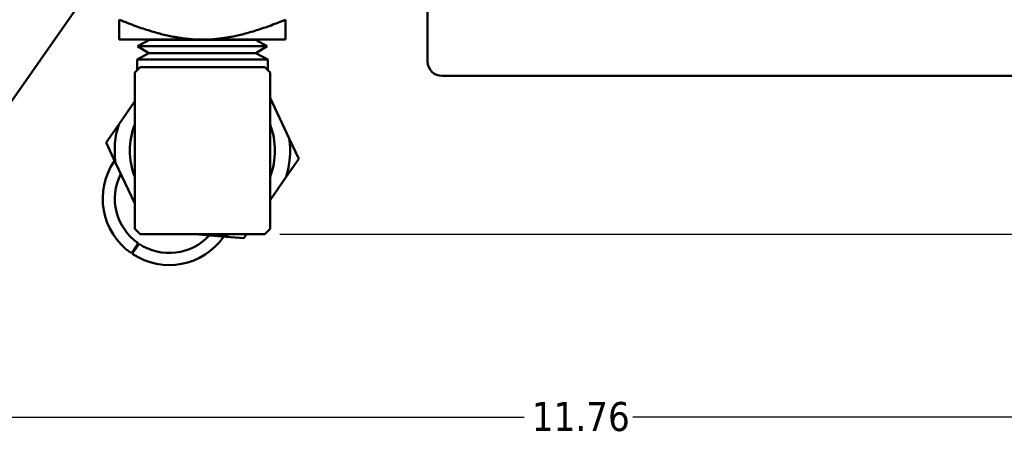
# Model space of a CAD drawing. Header units: inches. Extents: x 0.1 to 33.9, y 0.6 to 21.4.
# Tile 32 of 83: x 7.9 to 12, y 12 to 13.8. Entities that reach past the tile are written whole.
import ezdxf

# ---------------------------------------------------------------- set-up
doc = ezdxf.new("R2010")
doc.units = ezdxf.units.IN
doc.header["$MEASUREMENT"] = 0
doc.layers.add('Dimension (ANSI)', color=7, linetype='Continuous', lineweight=25)
doc.layers.add('Visible (ANSI)', color=7, linetype='Continuous', lineweight=50)
doc.styles.add('Note Text (ANSI)', font='tahoma.ttf')
doc.dimstyles.new('Default (ANSI)', dxfattribs={"dimtxt": 0.12, "dimasz": 0.098425, "dimexe": 0.125, "dimexo": 0.0625, "dimgap": 0.031496, "dimtad": 0, "dimtih": 1, "dimtoh": 1, "dimrnd": 1e-08, "dimzin": 4, "dimdsep": 46, "dimtxsty": 'Note Text (ANSI)', "dimcen": 0.09, "dimdle": 0.393701, "dimclrd": 256, "dimclre": 256, "dimclrt": 256, "dimadec": 0, "dimazin": 1, "dimtfac": 1, "dimtofl": 0, "dimtmove": 0, "dimatfit": 3, "dimfxl": 1, "dimtolj": 1, "dimtzin": 4, "dimlwd": -1, "dimlwe": -1, "dimarcsym": 0})

# ---------------------------------------------------------------- blocks, each defined once
blk = doc.blocks.new('*D10')
at = {"layer": 'Defpoints', "color": 0, "transparency": 16777216}
for p in [(17.0096, 15.2875), (8.9084, 12.9085), (17.4033, 12.9085)]:
    blk.add_point(p, dxfattribs=at)
at = {"layer": 'Dimension (ANSI)', "transparency": 16777216}
for p, q in [((17.0721, 15.2875), (17.5283, 15.2875)), ((17.4033, 15.1891), (17.4033, 14.1923)), ((17.4033, 13.0069), (17.4033, 14.0038)), ((8.9709, 12.9085), (17.5283, 12.9085))]:
    blk.add_line(p, q, dxfattribs=at)
for points in [[(17.3869, 15.1891), (17.4198, 15.1891), (17.4033, 15.2875)], [(17.3869, 13.0069), (17.4198, 13.0069), (17.4033, 12.9085)]]:
    blk.add_solid(points, dxfattribs=at)
at = {"layer": 'Dimension (ANSI)', "transparency": 16777216, "insert": (17.2506, 14.1608), "char_height": 0.12, "attachment_point": 1, "style": 'Note Text (ANSI)'}
blk.add_mtext('\\A1;2.38', dxfattribs=at)
blk = doc.blocks.new('*D12')
at = {"layer": 'Defpoints', "color": 0, "transparency": 16777216}
for p in [(16.0884, 15.2875), (4.3241, 15.1444), (4.3241, 12.1523)]:
    blk.add_point(p, dxfattribs=at)
at = {"layer": 'Dimension (ANSI)', "transparency": 16777216}
for p, q in [((16.0884, 15.225), (16.0884, 12.0273)), ((4.3241, 15.0819), (4.3241, 12.0273)), ((4.4225, 12.1523), (9.9814, 12.1523)), ((15.99, 12.1523), (10.4311, 12.1523))]:
    blk.add_line(p, q, dxfattribs=at)
for points in [[(4.4225, 12.1687), (4.4225, 12.1359), (4.3241, 12.1523)], [(15.99, 12.1687), (15.99, 12.1359), (16.0884, 12.1523)]]:
    blk.add_solid(points, dxfattribs=at)
at = {"layer": 'Dimension (ANSI)', "transparency": 16777216, "insert": (10.0129, 12.2146), "char_height": 0.12, "attachment_point": 1, "style": 'Note Text (ANSI)'}
blk.add_mtext('\\A1;11.76', dxfattribs=at)
blk = doc.blocks.new('*D13')
at = {"layer": 'Defpoints', "color": 0, "transparency": 16777216}
for p in [(3.6574, 20.3997), (8.2288, 20.3997), (7.122, 12.9604)]:
    blk.add_point(p, dxfattribs=at)
at = {"layer": 'Dimension (ANSI)', "transparency": 16777216}
for p, q in [((8.1663, 20.3997), (3.5324, 20.3997)), ((3.6574, 20.3013), (3.6574, 16.7716)), ((3.6574, 13.0589), (3.6574, 16.5886)), ((7.0595, 12.9604), (3.5324, 12.9604))]:
    blk.add_line(p, q, dxfattribs=at)
for points in [[(3.641, 20.3013), (3.6738, 20.3013), (3.6574, 20.3997)], [(3.641, 13.0589), (3.6738, 13.0589), (3.6574, 12.9604)]]:
    blk.add_solid(points, dxfattribs=at)
at = {"layer": 'Dimension (ANSI)', "transparency": 16777216, "insert": (3.5033, 16.7401), "char_height": 0.12, "attachment_point": 1, "style": 'Note Text (ANSI)'}
blk.add_mtext('\\A1;7.44', dxfattribs=at)

msp = doc.modelspace()

# ---------------------------------------------------------------- linework, layer by layer
at = {"layer": 'Visible (ANSI)'}
for p, q in [((7.7363, 13.2803), (8.3067, 14.0948)), ((9.5816, 13.6223), (9.5816, 13.8365)), ((8.3067, 13.7949), (8.3067, 13.7126)), ((8.9942, 13.7949), (8.9942, 13.7126)), ((8.6504, 13.7126), (8.3067, 13.7126)), ((8.4311, 13.7116), (8.3821, 13.6853)), ((8.9187, 13.6853), (8.3821, 13.6853)), ((8.4294, 13.6561), (8.3821, 13.6853)), ((8.4311, 13.7116), (8.4294, 13.7126)), ((8.8698, 13.7116), (8.4311, 13.7116)), ((8.9942, 13.7126), (8.6504, 13.7126)), ((8.8698, 13.7116), (8.8715, 13.7126)), ((8.8698, 13.7116), (8.9187, 13.6853)), ((8.8715, 13.6561), (8.9187, 13.6853)), ((8.4294, 13.6561), (8.3804, 13.6298)), ((8.8715, 13.6561), (8.4294, 13.6561)), ((8.8715, 13.6561), (8.9204, 13.6298)), ((8.9204, 13.6298), (8.3804, 13.6298)), ((8.3804, 13.6298), (8.3804, 13.5865)), ((8.9204, 13.6298), (8.9204, 13.5865)), ((8.3924, 13.5985), (8.3704, 13.5765)), ((8.3704, 13.5765), (8.3704, 12.9305)), ((8.9084, 13.5985), (8.3924, 13.5985)), ((8.9304, 13.5765), (8.9084, 13.5985)), ((8.9304, 13.5765), (8.9304, 12.9305)), ((9.6416, 13.5623), (9.9641, 13.5623)), ((12.4311, 13.5623), (9.9641, 13.5623)), ((8.3041, 13.3621), (8.3704, 13.4576)), ((8.9304, 13.4719), (9.0099, 13.3034)), ((8.2518, 13.2866), (8.3041, 13.3621)), ((8.291, 13.2036), (8.2518, 13.2866)), ((9.0099, 13.3034), (9.0491, 13.2204)), ((8.3704, 13.0351), (8.291, 13.2036)), ((9.0491, 13.2204), (8.9968, 13.145)), ((8.9968, 13.145), (8.9304, 13.0494)), ((8.3704, 12.9305), (8.3924, 12.9085)), ((8.9084, 12.9085), (8.9304, 12.9305)), ((8.3564, 12.8296), (8.3849, 12.8707)), ((8.9084, 12.9085), (8.3924, 12.9085)), ((8.7296, 12.8993), (8.6191, 12.9085)), ((8.8211, 12.8917), (8.7296, 12.8993)), ((8.8327, 12.9085), (8.8211, 12.8917)), ((8.3882, 12.8685), (8.3604, 12.8269))]:
    msp.add_line(p, q, dxfattribs=at)
for centre, radius, start, end in [((9.6416, 13.6223), 0.06, 180, 270), ((8.6504, 13.2535), 0.3629, 162.5999, 187.9037), ((8.6504, 13.2535), 0.3, 158.9605, 201.0395), ((8.6504, 13.2535), 0.3, 338.9605, 21.0395), ((8.6504, 13.2535), 0.3629, 342.5999, 7.9037), ((8.5132, 13.0556), 0.275, 145.3248, 235.2518), ((8.5132, 13.0556), 0.225, 153.0193, 235.2518), ((8.5132, 13.0556), 0.275, 236.2518, 325.1788), ((8.5132, 13.0556), 0.225, 236.2518, 317.4843), ((8.6504, 13.2535), 0.3629, 282.5999, 288.0798)]:
    msp.add_arc(centre, radius, start, end, dxfattribs=at)
for points, weights in [([(8.3067, 13.7949), (8.5081, 13.7126), (8.6504, 13.7126)], [4.20820645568, 5.07975454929, 5.07975454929]), ([(8.6504, 13.7126), (8.7928, 13.7126), (8.9942, 13.7949)], [5.07975454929, 5.07975454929, 4.20820645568])]:
    msp.add_rational_spline(points, weights, degree=2, dxfattribs=at)

# ---------------------------------------------------------------- dimensions: what is measured, and where the dimension line sits
at = {"layer": 'Dimension (ANSI)'}
for base, p1, p2, angle, override, picture, middle in [((3.6574, 20.3997), (7.122, 12.9604), (8.2288, 20.3997), 90, {"dimgap": 0.031496, "dimdec": 2, "dimtol": 0, "dimlim": 0, "dimtp": 0, "dimtm": 0, "dimtdec": 2, "dimatfit": 1}, '*D13', (3.6574, 16.6801)), ((4.3241, 12.1523), (16.0884, 15.2875), (4.3241, 15.1444), 180, {"dimgap": 0.031496, "dimtih": 0, "dimtoh": 0, "dimdec": 2, "dimtol": 0, "dimlim": 0, "dimtp": 0, "dimtm": 0, "dimtdec": 2, "dimatfit": 1}, '*D12', (10.2063, 12.1523)), ((17.4033, 12.9085), (17.0096, 15.2875), (8.9084, 12.9085), 90, {"dimgap": 0.031496, "dimdec": 2, "dimtol": 0, "dimlim": 0, "dimtp": 0, "dimtm": 0, "dimtdec": 2, "dimatfit": 1}, '*D10', (17.4033, 14.098))]:
    dim = msp.add_linear_dim(base=base, p1=p1, p2=p2, angle=angle, dimstyle='Default (ANSI)', override=override, dxfattribs=at)
    dim.commit()
    dim.dimension.update_dxf_attribs({"geometry": picture, "text_midpoint": middle, "dimtype": 160})

doc.saveas('drawing.dxf')
